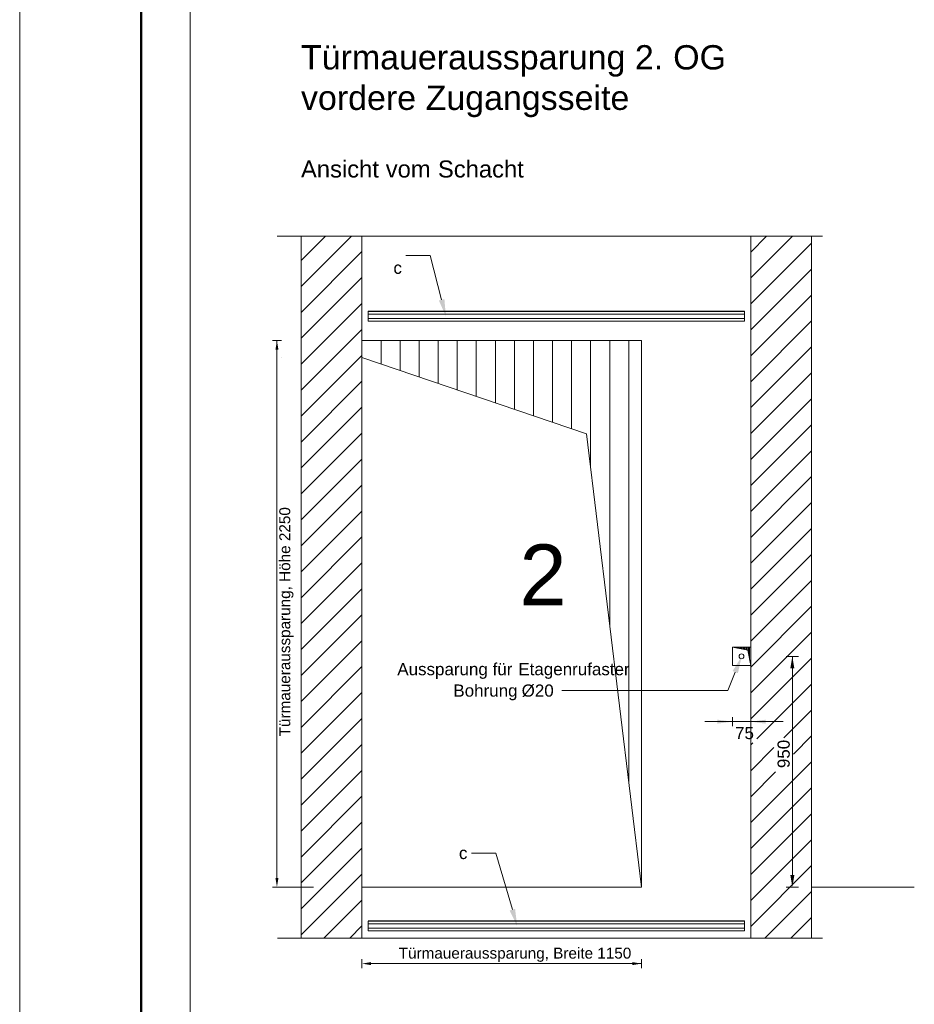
# Model space of a CAD drawing. Extents: x 294 to 994, y 7 to 427.
# Tile 14 of 33: x 294 to 368, y 163 to 244. Entities that reach past the tile are written whole.
import ezdxf
from ezdxf.lldxf.tags import DXFTag

# ---------------------------------------------------------------- set-up
doc = ezdxf.new("R2010")
doc.units = 0
doc.layers.get('0').update_dxf_attribs({"lineweight": 5})
for name, color, linetype, lineweight, true_color in [('3', 9, 'grob', 5, 0x808080), ('4', 9, 'STRICHPUNKT2', 5, 0x808080), ('8_Schraffur', 9, 'Continuous', 5, 0x808080)]:
    doc.layers.add(name, color=color, linetype=linetype, lineweight=lineweight, true_color=true_color)
for name, color, linetype, lineweight in [('6', 7, 'Continuous', 18), ('9', 7, 'Continuous', 5), ('iwb_Rahmen', 7, 'Continuous', 50)]:
    doc.layers.add(name, color=color, linetype=linetype, lineweight=lineweight)
doc.layers.add('_3d_View_', color=7, linetype='Continuous')
doc.styles.get("Standard").update_dxf_attribs({"font": 'arial.ttf'})
tags = doc.linetypes.add('fein_strichliert', pattern=[4, 1, -2, 1]).pattern_tags.tags
tags[8:9] = [DXFTag(74, 4), DXFTag(75, 0), DXFTag(340, '0'), DXFTag(46, 0.0), DXFTag(50, 0.0), DXFTag(44, 0.0), DXFTag(45, 0.0)]
tags[6:7] = [DXFTag(74, 4), DXFTag(75, 0), DXFTag(340, '0'), DXFTag(46, 0.0), DXFTag(50, 0.0), DXFTag(44, 0.0), DXFTag(45, 0.0)]
tags[4:5] = [DXFTag(74, 4), DXFTag(75, 0), DXFTag(340, '0'), DXFTag(46, 0.0), DXFTag(50, 0.0), DXFTag(44, 0.0), DXFTag(45, 0.0)]
tags = doc.linetypes.add('grob', pattern=[14, 3, -8, 3]).pattern_tags.tags
tags[8:9] = [DXFTag(74, 4), DXFTag(75, 0), DXFTag(340, '0'), DXFTag(46, 0.0), DXFTag(50, 0.0), DXFTag(44, 0.0), DXFTag(45, 0.0)]
tags[6:7] = [DXFTag(74, 4), DXFTag(75, 0), DXFTag(340, '0'), DXFTag(46, 0.0), DXFTag(50, 0.0), DXFTag(44, 0.0), DXFTag(45, 0.0)]
tags[4:5] = [DXFTag(74, 4), DXFTag(75, 0), DXFTag(340, '0'), DXFTag(46, 0.0), DXFTag(50, 0.0), DXFTag(44, 0.0), DXFTag(45, 0.0)]
tags = doc.linetypes.add('STRICHPUNKT2', pattern=[12.7, 6.35, -3.175, 0, -3.175]).pattern_tags.tags
tags[10:11] = [DXFTag(74, 4), DXFTag(75, 0), DXFTag(340, '0'), DXFTag(46, 0.0), DXFTag(50, 0.0), DXFTag(44, 0.0), DXFTag(45, 0.0)]
tags[8:9] = [DXFTag(74, 4), DXFTag(75, 0), DXFTag(340, '0'), DXFTag(46, 0.0), DXFTag(50, 0.0), DXFTag(44, 0.0), DXFTag(45, 0.0)]
tags[6:7] = [DXFTag(74, 4), DXFTag(75, 0), DXFTag(340, '0'), DXFTag(46, 0.0), DXFTag(50, 0.0), DXFTag(44, 0.0), DXFTag(45, 0.0)]
tags[4:5] = [DXFTag(74, 4), DXFTag(75, 0), DXFTag(340, '0'), DXFTag(46, 0.0), DXFTag(50, 0.0), DXFTag(44, 0.0), DXFTag(45, 0.0)]

# ---------------------------------------------------------------- blocks, each defined once
blk = doc.blocks.new('Schraffur-A05LE1V5BH', base_point=(354.248, 168.051))
at = {"color": 0, "lineweight": -2}
for p, q in [((354.248, 222.403), (357.696, 225.851)), ((354.248, 218.133), (359.248, 223.133)), ((354.248, 213.862), (359.248, 218.862)), ((354.248, 209.591), (359.248, 214.591)), ((354.248, 205.32), (359.248, 210.32)), ((354.248, 201.049), (359.248, 206.049)), ((354.248, 196.778), (359.248, 201.778)), ((354.248, 192.507), (359.248, 197.507)), ((354.248, 188.236), (359.248, 193.236)), ((354.748, 184.465), (359.248, 188.965)), ((354.248, 183.965), (354.42, 184.138)), ((357.762, 183.208), (359.248, 184.694)), ((354.248, 179.694), (356.301, 181.748)), ((354.248, 175.423), (359.248, 180.423)), ((354.248, 171.152), (359.248, 176.152)), ((355.418, 168.051), (359.248, 171.882))]:
    blk.add_line(p, q, dxfattribs=at)
at = {"color": 0, "linetype": 'fein_strichliert', "lineweight": -2, "ltscale": 0.13}
for p, q in [((354.248, 224.539), (355.56, 225.851)), ((354.248, 220.268), (359.248, 225.268)), ((354.248, 215.997), (359.248, 220.997)), ((354.248, 211.726), (359.248, 216.726)), ((354.248, 207.455), (359.248, 212.455)), ((354.248, 203.184), (359.248, 208.184)), ((354.248, 198.913), (359.248, 203.913)), ((354.248, 194.642), (359.248, 199.643)), ((354.248, 190.372), (359.248, 195.372)), ((354.248, 186.101), (359.248, 191.101)), ((356.973, 184.555), (359.248, 186.83)), ((354.248, 181.83), (356.158, 183.74)), ((354.248, 177.559), (359.248, 182.559)), ((354.248, 173.288), (359.248, 178.288)), ((354.248, 169.017), (359.248, 174.017)), ((357.553, 168.051), (359.248, 169.746))]:
    blk.add_line(p, q, dxfattribs=at)
blk = doc.blocks.new('Schraffur-A05LE1V7BH', base_point=(317.248, 168.051))
at = {"color": 0, "linetype": 'fein_strichliert', "lineweight": -2, "ltscale": 0.13}
for p, q in [((317.248, 221.706), (321.393, 225.851)), ((317.248, 217.435), (322.248, 222.435)), ((317.248, 213.164), (322.248, 218.164)), ((317.248, 208.893), (322.248, 213.894)), ((317.248, 204.623), (322.248, 209.623)), ((317.248, 200.352), (322.248, 205.352)), ((317.248, 196.081), (322.248, 201.081)), ((317.248, 191.81), (322.248, 196.81)), ((317.248, 187.539), (322.248, 192.539)), ((317.248, 183.268), (322.248, 188.268)), ((317.248, 178.997), (322.248, 183.997)), ((317.248, 174.726), (322.248, 179.726)), ((317.248, 170.455), (322.248, 175.455)), ((319.115, 168.051), (322.248, 171.184))]:
    blk.add_line(p, q, dxfattribs=at)
at = {"color": 0, "lineweight": -2}
for p, q in [((317.248, 223.842), (319.257, 225.851)), ((317.248, 219.571), (322.248, 224.571)), ((317.248, 215.3), (322.248, 220.3)), ((317.248, 211.029), (322.248, 216.029)), ((317.248, 206.758), (322.248, 211.758)), ((317.248, 202.487), (322.248, 207.487)), ((317.248, 198.216), (322.248, 203.216)), ((317.248, 193.945), (322.248, 198.945)), ((317.248, 189.674), (322.248, 194.674)), ((317.248, 185.403), (322.248, 190.403)), ((317.248, 181.132), (322.248, 186.133)), ((317.248, 176.862), (322.248, 181.862)), ((317.248, 172.591), (322.248, 177.591)), ((317.248, 168.32), (322.248, 173.32)), ((321.25, 168.051), (322.248, 169.049))]:
    blk.add_line(p, q, dxfattribs=at)
blk = doc.blocks.new('MText-A05LE1XHBH', base_point=(317.228, 230.676))
at = {"color": 0, "linetype": 'ByBlock', "lineweight": -2, "ltscale": 0.13, "char_height": 1.4, "attachment_point": 1}
for s, insert in [('{\\fArial Unicode MS;Ansicht}', (317.228, 232.076)), ('{\\fArial Unicode MS;Schacht}', (328.502, 232.076)), ('{\\fArial Unicode MS;vom}', (324.205, 232.076))]:
    blk.add_mtext(s, dxfattribs=dict(at, insert=insert))
blk = doc.blocks.new('MText-A05LE1XNBH', base_point=(329.774, 187.933))
at = {"linetype": 'ByBlock', "lineweight": -2, "ltscale": 0.13, "char_height": 1, "attachment_point": 1}
for s, insert in [('{\\fArial Unicode MS;Bohrung}', (329.774, 188.933)), ('{\\fArial Unicode MS;Ø20}', (335.394, 188.933))]:
    blk.add_mtext(s, dxfattribs=dict(at, insert=insert))
blk = doc.blocks.new('MText-A05LE1XPBH', base_point=(356.462, 182.048))
at = {"color": 0, "linetype": 'ByBlock', "lineweight": -2, "ltscale": 0.13, "insert": (356.462, 182.048), "char_height": 1, "attachment_point": 1, "rotation": 90}
blk.add_mtext('{\\fArial Unicode MS;950}', dxfattribs=at)
blk = doc.blocks.new('AutoCAD-Punkt-A05LE1XVBH', base_point=(345.248, 166.323))
at = {"color": 0, "lineweight": -2}
blk.add_line((345.248, 166.323), (345.248, 166.323), dxfattribs=at)
blk = doc.blocks.new('AutoCAD-Punkt-A05LE1XXBH', base_point=(322.248, 166.323))
at = {"color": 0, "lineweight": -2}
blk.add_line((322.248, 166.323), (322.248, 166.323), dxfattribs=at)
blk = doc.blocks.new('Blockreferenz-A05LE1XZBH', base_point=(324.839, 219.251))
at = {"color": 0, "linetype": 'ByBlock', "lineweight": -2, "ltscale": 0.13}
for p, q in [((327.871, 224.251), (325.871, 224.251)), ((328.807, 220.607), (327.871, 224.251))]:
    blk.add_line(p, q, dxfattribs=at)
at = {"color": 0, "linetype": 'ByBlock', "lineweight": 0, "ltscale": 0.13}
blk.add_solid([(329.155, 219.251), (329.033, 220.665), (328.581, 220.549)], dxfattribs=at)
at = {"color": 0, "linetype": 'ByBlock', "lineweight": -2, "ltscale": 0.13, "insert": (324.839, 223.742), "char_height": 1, "attachment_point": 1}
blk.add_mtext('{\\fArial Unicode MS;c}', dxfattribs=at)
blk = doc.blocks.new('Kreis-A05LE1Y1BH', base_point=(353.298, 191.051))
at = {"color": 0, "linetype": 'ByBlock', "lineweight": -2, "ltscale": 0.13}
blk.add_circle((353.498, 191.251), 0.2, dxfattribs=at)
blk = doc.blocks.new('Blockreferenz-A05LE1Y3BH', base_point=(330.231, 169.051))
at = {"color": 0, "linetype": 'ByBlock', "lineweight": -2, "ltscale": 0.13}
for p, q in [((333.262, 175.051), (331.262, 175.051)), ((334.63, 170.394), (333.262, 175.051))]:
    blk.add_line(p, q, dxfattribs=at)
at = {"color": 0, "linetype": 'ByBlock', "lineweight": 0, "ltscale": 0.13}
blk.add_solid([(335.024, 169.051), (334.406, 170.329), (334.854, 170.46)], dxfattribs=at)
at = {"color": 0, "linetype": 'ByBlock', "lineweight": -2, "ltscale": 0.13, "insert": (330.231, 175.56), "char_height": 1, "attachment_point": 1}
blk.add_mtext('{\\fArial Unicode MS;c}', dxfattribs=at)
blk = doc.blocks.new('Blockreferenz-A05LE1Y5BH', base_point=(322.748, 168.651))
at = {"color": 0, "linetype": 'ByBlock', "lineweight": -2, "ltscale": 0.13}
for p, q in [((353.748, 169.451), (322.748, 169.451)), ((322.748, 169.451), (322.748, 169.231)), ((353.748, 169.231), (353.748, 169.451)), ((322.748, 169.231), (353.748, 169.231)), ((322.748, 169.231), (322.748, 168.871)), ((353.748, 168.871), (322.748, 168.871)), ((322.748, 168.871), (322.748, 168.651)), ((322.748, 168.651), (353.748, 168.651)), ((353.748, 168.871), (353.748, 169.231)), ((353.748, 168.651), (353.748, 168.871))]:
    blk.add_line(p, q, dxfattribs=at)
blk = doc.blocks.new('Blockreferenz-A05LE1Y7BH', base_point=(322.748, 218.851))
at = {"color": 0, "linetype": 'ByBlock', "lineweight": -2, "ltscale": 0.13}
for p, q in [((322.748, 219.651), (322.748, 219.431)), ((353.748, 219.651), (322.748, 219.651)), ((322.748, 219.431), (322.748, 219.071)), ((322.748, 219.431), (353.748, 219.431)), ((322.748, 219.071), (322.748, 218.851)), ((353.748, 219.071), (322.748, 219.071)), ((353.748, 219.431), (353.748, 219.651)), ((353.748, 219.071), (353.748, 219.431)), ((353.748, 218.851), (353.748, 219.071)), ((322.748, 218.851), (353.748, 218.851))]:
    blk.add_line(p, q, dxfattribs=at)
blk = doc.blocks.new('Blockreferenz-A05LE1Y9BH', base_point=(352.748, 190.501))
at = {"color": 0, "linetype": 'ByBlock', "lineweight": -2, "ltscale": 0.13}
for p, q in [((352.748, 192.001), (354.007, 191.755)), ((352.842, 192.001), (352.842, 191.983)), ((352.935, 192.001), (352.935, 191.964)), ((353.029, 192.001), (353.029, 191.946)), ((353.123, 192.001), (353.123, 191.928)), ((353.217, 192.001), (353.217, 191.909)), ((353.31, 192.001), (353.31, 191.891)), ((353.404, 192.001), (353.404, 191.873)), ((353.498, 192.001), (353.498, 191.854)), ((353.592, 192.001), (353.592, 191.836)), ((353.685, 192.001), (353.685, 191.818)), ((353.779, 192.001), (353.779, 191.799)), ((353.873, 192.001), (353.873, 191.781)), ((353.967, 192.001), (353.967, 191.763)), ((354.007, 191.755), (354.248, 190.501)), ((354.06, 192.001), (354.06, 191.477)), ((354.154, 192.001), (354.154, 190.989))]:
    blk.add_line(p, q, dxfattribs=at)
blk = doc.blocks.new('Polygon-A05LE1YBBH', base_point=(354.248, 185.71))
at = {"color": 0, "linetype": 'ByBlock', "lineweight": -2, "ltscale": 0.13}
blk.add_solid([(354.248, 185.873), (355.487, 186.036), (355.487, 185.71)], dxfattribs=at)
blk = doc.blocks.new('Polygon-A05LE1YDBH', base_point=(351.509, 185.71))
at = {"color": 0, "linetype": 'ByBlock', "lineweight": -2, "ltscale": 0.13}
blk.add_solid([(352.748, 185.873), (351.509, 185.71), (351.509, 186.036)], dxfattribs=at)
blk = doc.blocks.new('AutoCAD-Punkt-A05LE1YFBH', base_point=(358.176, 172.251))
at = {"color": 0, "lineweight": -2}
blk.add_line((358.176, 172.251), (358.176, 172.251), dxfattribs=at)
blk = doc.blocks.new('AutoCAD-Punkt-A05LE1YHBH', base_point=(358.176, 191.251))
at = {"color": 0, "lineweight": -2}
blk.add_line((358.176, 191.251), (358.176, 191.251), dxfattribs=at)
blk = doc.blocks.new('Einzeiliger Text-A05LE1YJBH', base_point=(335.214, 195.464))
at = {"color": 0, "lineweight": -2, "insert": (335.214, 200.464), "char_height": 5, "attachment_point": 1}
blk.add_mtext('{\\fArial Unicode MS;2}', dxfattribs=at)
blk = doc.blocks.new('MText-A05LE1YRBH', base_point=(315.441, 184.665))
at = {"color": 0, "linetype": 'ByBlock', "lineweight": -2, "ltscale": 0.13, "insert": (315.441, 184.665), "char_height": 0.9, "attachment_point": 1, "rotation": 90}
blk.add_mtext('{\\fArial Unicode MS;Türmaueraussparung, Höhe 2250}', dxfattribs=at)
blk = doc.blocks.new('MText-A05LE1YVBH', base_point=(325.272, 166.366))
at = {"color": 0, "linetype": 'ByBlock', "lineweight": -2, "ltscale": 0.13, "insert": (325.272, 167.266), "char_height": 0.9, "attachment_point": 1}
blk.add_mtext('{\\fArial Unicode MS;Türmaueraussparung, Breite 1150}', dxfattribs=at)
blk = doc.blocks.new('AutoCAD-Punkt-A05LE1YXBH', base_point=(315.62, 215.851))
at = {"color": 0, "lineweight": -2}
blk.add_line((315.62, 215.851), (315.62, 215.851), dxfattribs=at)
blk = doc.blocks.new('MText-A05LE1Z1BH', base_point=(325.156, 189.696))
at = {"color": 0, "linetype": 'ByBlock', "lineweight": -2, "ltscale": 0.13, "char_height": 1, "attachment_point": 1}
for s, insert in [('{\\fArial Unicode MS;Aussparung}', (325.156, 190.696)), ('{\\fArial Unicode MS;für}', (333.004, 190.696)), ('{\\fArial Unicode MS;Etagenrufaster}', (335.121, 190.696))]:
    blk.add_mtext(s, dxfattribs=dict(at, insert=insert))
blk = doc.blocks.new('AutoCAD-Punkt-A05LE1Z3BH', base_point=(315.62, 172.251))
at = {"color": 0, "lineweight": -2}
blk.add_line((315.62, 172.251), (315.62, 172.251), dxfattribs=at)
blk = doc.blocks.new('MText-A05LE1Z5BH', base_point=(317.228, 236.239))
at = {"color": 0, "linetype": 'ByBlock', "lineweight": -2, "ltscale": 0.13, "char_height": 2, "attachment_point": 1}
for s, insert in [('{\\fArial Unicode MS;Türmaueraussparung}', (317.228, 241.572)), ('{\\fArial Unicode MS;2.}', (344.717, 241.572)), ('{\\fArial Unicode MS;OG}', (347.869, 241.572)), ('{\\fArial Unicode MS;vordere}', (317.228, 238.239)), ('{\\fArial Unicode MS;Zugangsseite}', (327.487, 238.239))]:
    blk.add_mtext(s, dxfattribs=dict(at, insert=insert))
blk = doc.blocks.new('3D-Ansicht-Rahmen-A05LE255BH', base_point=(308.093, 16.367))
at = {"color": 0, "linetype": 'ByBlock', "lineweight": -2, "ltscale": 0.13}
blk.add_line((308.093, 16.367), (308.093, 414.662), dxfattribs=at)

msp = doc.modelspace()

# ---------------------------------------------------------------- linework, layer by layer
at = {"ltscale": 0.13}
for p, q in [((322.248, 168.051), (322.248, 225.851)), ((354.248, 225.851), (354.248, 168.051)), ((322.748, 219.661), (353.748, 219.661)), ((322.748, 218.841), (322.748, 219.661)), ((353.748, 219.661), (353.748, 218.841)), ((353.748, 218.841), (322.748, 218.841)), ((323.817, 217.251), (323.817, 215.318)), ((325.385, 217.251), (325.385, 214.785)), ((326.954, 217.251), (326.954, 214.252)), ((328.523, 217.251), (328.523, 213.719)), ((330.092, 217.251), (330.092, 213.186)), ((331.66, 217.251), (331.66, 212.653)), ((333.229, 217.251), (333.229, 212.12)), ((334.798, 217.251), (334.798, 211.587)), ((336.367, 217.251), (336.367, 211.054)), ((337.935, 217.251), (337.935, 210.521)), ((339.504, 217.251), (339.504, 209.988)), ((341.073, 217.251), (341.073, 206.753)), ((342.642, 217.251), (342.642, 193.789)), ((344.21, 217.251), (344.21, 180.825)), ((322.248, 215.851), (340.732, 209.571)), ((340.732, 209.571), (345.248, 172.251)), ((353.838, 192.001), (352.748, 192.001)), ((352.748, 192.001), (352.748, 190.501)), ((354.248, 192.001), (353.838, 192.001)), ((354.248, 190.501), (354.248, 192.001)), ((352.984, 189.953), (352.374, 188.444)), ((352.748, 190.501), (353.838, 190.501)), ((353.838, 190.501), (354.248, 190.501)), ((352.374, 188.444), (338.698, 188.444)), ((322.748, 169.461), (353.748, 169.461)), ((353.748, 169.461), (353.748, 168.641)), ((353.748, 168.641), (322.748, 168.641))]:
    msp.add_line(p, q, dxfattribs=at)
msp.add_solid([(353.508, 191.251), (352.767, 190.04), (353.2, 189.866)], dxfattribs=at)
at = {"layer": '3', "ltscale": 0.13}
for p, q in [((318.248, 172.251), (315.623, 172.251)), ((359.248, 172.251), (367.72, 172.251))]:
    msp.add_line(p, q, dxfattribs=at)
at = {"layer": '4', "ltscale": 0.13}
for p, q in [((360.148, 225.851), (315.273, 225.851)), ((315.294, 168.051), (360.148, 168.051))]:
    msp.add_line(p, q, dxfattribs=at)
at = {"layer": '6', "ltscale": 0.18}
for p, q in [((317.248, 168.051), (317.248, 225.851)), ((322.248, 225.851), (322.248, 168.051)), ((354.248, 168.051), (354.248, 225.851)), ((359.248, 225.851), (359.248, 168.051)), ((345.248, 217.251), (322.248, 217.251)), ((345.248, 217.251), (345.248, 172.251)), ((322.248, 172.251), (345.248, 172.251))]:
    msp.add_line(p, q, dxfattribs=at)
at = {"layer": '9', "color": 1, "ltscale": 0.13, "true_color": 0xff0000}
for p, q in [((315.623, 217.251), (314.873, 217.251)), ((315.248, 217.251), (315.248, 173.001)), ((358.18, 191.251), (357.18, 191.251)), ((357.68, 191.251), (357.68, 173.251)), ((350.469, 185.873), (356.927, 185.873)), ((352.748, 186.248), (352.748, 185.498)), ((354.248, 186.248), (354.248, 185.498)), ((315.623, 172.251), (314.873, 172.251)), ((358.18, 172.251), (357.18, 172.251)), ((322.248, 166.326), (322.248, 165.576)), ((345.248, 166.326), (345.248, 165.576)), ((322.998, 165.951), (345.248, 165.951))]:
    msp.add_line(p, q, dxfattribs=at)
for points in [[(315.248, 217.251), (315.123, 216.501), (315.373, 216.501)], [(357.68, 191.251), (357.847, 190.251), (357.513, 190.251)], [(315.248, 172.251), (315.373, 173.001), (315.123, 173.001)], [(357.68, 172.251), (357.513, 173.251), (357.847, 173.251)], [(322.248, 165.951), (322.998, 165.826), (322.998, 166.076)], [(345.248, 165.951), (344.498, 166.076), (344.498, 165.826)]]:
    msp.add_solid(points, dxfattribs=at)
at = {"layer": 'iwb_Rahmen', "color": 8, "lineweight": 18, "ltscale": 0.18, "true_color": 0x808080}
msp.add_line((294.069, 6.803), (294.069, 426.803), dxfattribs=at)
at = {"layer": 'iwb_Rahmen', "ltscale": 0.5}
msp.add_line((304.069, 421.382), (304.069, 11.803), dxfattribs=at)

# ---------------------------------------------------------------- block references
at = {"ltscale": 0.13}
for name, p in [('MText-A05LE1Z5BH', (317.228, 236.239)), ('MText-A05LE1XHBH', (317.228, 230.676)), ('Blockreferenz-A05LE1XZBH', (324.839, 219.251)), ('Blockreferenz-A05LE1Y7BH', (322.748, 218.851)), ('Einzeiliger Text-A05LE1YJBH', (335.214, 195.464)), ('Blockreferenz-A05LE1Y9BH', (352.748, 190.501)), ('Kreis-A05LE1Y1BH', (353.298, 191.051)), ('MText-A05LE1Z1BH', (325.156, 189.696)), ('Blockreferenz-A05LE1Y3BH', (330.231, 169.051)), ('Blockreferenz-A05LE1Y5BH', (322.748, 168.651))]:
    msp.add_blockref(name, p, dxfattribs=at)
at = {"layer": '8_Schraffur', "color": 3, "ltscale": 0.13, "true_color": 0x00ff00}
for name, p in [('Schraffur-A05LE1V7BH', (317.248, 168.051)), ('Schraffur-A05LE1V5BH', (354.248, 168.051))]:
    msp.add_blockref(name, p, dxfattribs=at)
at = {"layer": '9', "color": 1, "ltscale": 0.13, "true_color": 0xff0000}
for name, p in [('AutoCAD-Punkt-A05LE1YXBH', (315.62, 215.851)), ('AutoCAD-Punkt-A05LE1YHBH', (358.176, 191.251)), ('Polygon-A05LE1YDBH', (351.509, 185.71)), ('Polygon-A05LE1YBBH', (354.248, 185.71)), ('AutoCAD-Punkt-A05LE1Z3BH', (315.62, 172.251)), ('AutoCAD-Punkt-A05LE1YFBH', (358.176, 172.251)), ('AutoCAD-Punkt-A05LE1XXBH', (322.248, 166.323)), ('AutoCAD-Punkt-A05LE1XVBH', (345.248, 166.323))]:
    msp.add_blockref(name, p, dxfattribs=at)
at = {"layer": '9', "color": 5, "ltscale": 0.13, "true_color": 0x0000ff}
for name, p in [('MText-A05LE1YRBH', (315.441, 184.665)), ('MText-A05LE1XNBH', (329.774, 187.933)), ('MText-A05LE1XPBH', (356.462, 182.048)), ('MText-A05LE1YVBH', (325.272, 166.366))]:
    msp.add_blockref(name, p, dxfattribs=at)
at = {"layer": '_3d_View_', "color": 7, "linetype": 'Continuous', "lineweight": 13}
msp.add_blockref('3D-Ansicht-Rahmen-A05LE255BH', (308.093, 16.367), dxfattribs=at)

# ---------------------------------------------------------------- texts
at = {"layer": '9', "color": 5, "ltscale": 0.13, "true_color": 0x0000ff, "insert": (352.961, 185.438), "char_height": 1, "attachment_point": 1}
msp.add_mtext('{\\fArial;75}', dxfattribs=at)

doc.saveas('drawing.dxf')
